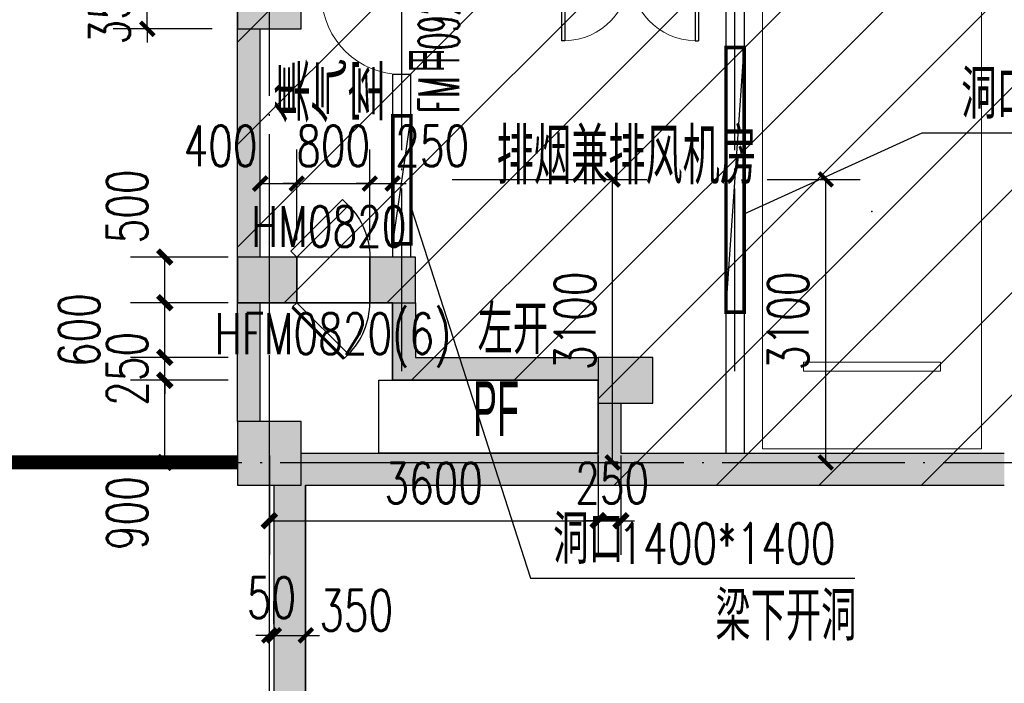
# Model space of a CAD drawing. Extents: x 797781 to 1255204, y 21234 to 1024248.
# Tile 19 of 256: x 893774 to 904559, y 66723 to 73992. Entities that reach past the tile are written whole.
import ezdxf

# ---------------------------------------------------------------- set-up
doc = ezdxf.new("R2010")
doc.units = 0
doc.header["$LTSCALE"] = 1000
doc.header["$MEASUREMENT"] = 0
doc.linetypes.add('230303生产综合楼-平面图_t8$0$DASH', pattern=[0.35, 0.25, -0.1])
doc.linetypes.add('230303生产综合楼-平面图_t8$0$DOTE', pattern=[2.42, 2, -0.2, 0.02, -0.2])
doc.layers.add('230303生产综合楼-平面图_t8$0$A-普通车位', color=252, linetype='Continuous', lineweight=9)
for name, color, linetype in [('230303生产综合楼-平面图_t8$0$A-车位编号', 7, 'Continuous'), ('230303生产综合楼-平面图_t8$0$AX-DK-RFK$0$$7$DOOR_FIRE', 4, 'Continuous'), ('230303生产综合楼-平面图_t8$0$AX-DK-RFK$0$$7$DOOR_FIRE_TEXT', 53, 'Continuous'), ('230303生产综合楼-平面图_t8$0$AXIS', 3, 'Continuous'), ('230303生产综合楼-平面图_t8$0$COLUMN', 40, 'Continuous'), ('230303生产综合楼-平面图_t8$0$DIM_LEAD', 3, 'Continuous'), ('230303生产综合楼-平面图_t8$0$DOOR_FIRE', 4, 'Continuous'), ('230303生产综合楼-平面图_t8$0$DOOR_FIRE_TEXT', 7, 'Continuous'), ('230303生产综合楼-平面图_t8$0$DOTE', 1, '230303生产综合楼-平面图_t8$0$DOTE'), ('230303生产综合楼-平面图_t8$0$P-FIRE-FH', 1, 'Continuous'), ('230303生产综合楼-平面图_t8$0$PUB_DIM', 3, 'Continuous'), ('230303生产综合楼-平面图_t8$0$PUB_HATCH', 8, 'Continuous'), ('230303生产综合楼-平面图_t8$0$PUB_TEXT', 7, 'Continuous'), ('230303生产综合楼-平面图_t8$0$WALL', 40, 'Continuous'), ('230303生产综合楼-平面图_t8$0$WINDOW', 4, 'Continuous'), ('230303生产综合楼-平面图_t8$0$WINDOW_TEXT', 7, 'Continuous'), ('230303生产综合楼-平面图_t8$0$条件', 7, 'Continuous'), ('230303生产综合楼-平面图_t8$0$板洞', 6, 'Continuous'), ('PUB_DIM', 3, 'Continuous'), ('PUB_HATCH', 8, 'Continuous'), ('PUB_TEXT', 7, 'Continuous')]:
    doc.layers.add(name, color=color, linetype=linetype)
doc.styles.add('230303生产综合楼-平面图_t8$0$_HZTXT', font='@HZTXT_E', dxfattribs={"width": 0.7, "bigfont": '@@HZTXT'})
doc.styles.add('230303生产综合楼-平面图_t8$0$_TCH_DIM', font='SIMPLEX', dxfattribs={"bigfont": 'GBCBIG'})
doc.styles.add('230303生产综合楼-平面图_T8$0$_TCH_DIM_T3', font='SIMPLEX', dxfattribs={"width": 0.705882, "bigfont": 'GBCBIG'})
doc.styles.add('230303生产综合楼-平面图_t8$0$_TCH_WINDOW', font='SIMPLEX', dxfattribs={"height": 3.5, "bigfont": 'GBCBIG'})
doc.styles.add('230303生产综合楼-平面图_t8$0$AX-DK-RFK$0$$7$_TCH_WINDOW', font='SIMPLEX.shx', dxfattribs={"width": 0.7, "height": 3.5, "bigfont": 'GBCBIG.shx'})
doc.styles.add('230303生产综合楼-平面图_t8$0$探索者', font='01-TSSDENG', dxfattribs={"width": 0.7, "bigfont": '02-TSSDCHN'})
doc.styles.add('_TCH_DIM_T3', font='SIMPLEX', dxfattribs={"width": 0.705882, "bigfont": 'GBCBIG'})
doc.dimstyles.new('230303生产综合楼-平面图_T8$0$_TCH_ARCH&&150', dxfattribs={"dimtxt": 446.25, "dimasz": 150, "dimexe": 375, "dimexo": 450, "dimgap": 189.375, "dimtad": 1, "dimdec": 0, "dimzin": 0, "dimdsep": 46, "dimtxsty": '230303生产综合楼-平面图_T8$0$_TCH_DIM_T3', "dimblk": '230303生产综合楼-平面图_t8$0$_ArchTick', "dimcen": 0.09, "dimclrt": 7, "dimazin": 2, "dimtfac": 1, "dimtdec": 0, "dimtix": 1, "dimtmove": 2, "dimatfit": 3, "dimfxl": 1, "dimtolj": 1, "dimtzin": 0, "dimarcsym": 0})
doc.dimstyles.new('_TCH_ARCH&&150', dxfattribs={"dimtxt": 446.25, "dimasz": 150, "dimexe": 375, "dimexo": 450, "dimgap": 189.375, "dimtad": 1, "dimdec": 0, "dimzin": 0, "dimdsep": 46, "dimtxsty": '_TCH_DIM_T3', "dimblk": 'ARCHTICK', "dimcen": 0.09, "dimclrt": 7, "dimazin": 2, "dimtfac": 1, "dimtdec": 0, "dimtix": 1, "dimtmove": 2, "dimatfit": 3, "dimfxl": 1, "dimtolj": 1, "dimtzin": 0, "dimarcsym": 0})

# ---------------------------------------------------------------- blocks, each defined once
blk = doc.blocks.new('230303生产综合楼-平面图_t8$0$_ArchTick')
at = {"color": 0, "linetype": 'ByBlock', "const_width": 0.3}
blk.add_lwpolyline([(-0.5, -0.5), (0.5, 0.5)], dxfattribs=at)
blk = doc.blocks.new('*D6520')
at = {"layer": '230303生产综合楼-平面图_t8$0$PUB_DIM', "color": 0, "lineweight": -2, "transparency": 16777216}
for p, q in [((614056, -291353), (616189, -291353)), ((615814, -294453), (615814, -291353)), ((614056, -294453), (616189, -294453))]:
    blk.add_line(p, q, dxfattribs=at)
at = {"layer": 'Defpoints', "color": 0, "transparency": 16777216}
for p in [(613606, -291353), (615814, -291353), (613606, -294453)]:
    blk.add_point(p, dxfattribs=at)
at = {"layer": '230303生产综合楼-平面图_t8$0$PUB_DIM', "color": 0, "lineweight": -2, "transparency": 16777216, "xscale": 150, "yscale": 150, "zscale": 150}
for p, rotation in [((615814, -291353), 90), ((615814, -294453), 270)]:
    blk.add_blockref('230303生产综合楼-平面图_t8$0$_ArchTick', p, dxfattribs=dict(at, rotation=rotation))
at = {"layer": '230303生产综合楼-平面图_t8$0$PUB_DIM', "color": 7, "transparency": 16777216, "insert": (615402, -292903), "char_height": 446.2, "attachment_point": 5, "rotation": 90, "style": '230303生产综合楼-平面图_T8$0$_TCH_DIM_T3'}
blk.add_mtext('\\A1;3100', dxfattribs=at)
blk = doc.blocks.new('*D6521')
at = {"layer": '230303生产综合楼-平面图_t8$0$PUB_DIM', "color": 0, "lineweight": -2, "transparency": 16777216}
for p, q in [((617506, -291353), (618524, -291353)), ((618149, -294453), (618149, -291353)), ((617506, -294453), (618524, -294453))]:
    blk.add_line(p, q, dxfattribs=at)
at = {"layer": 'Defpoints', "color": 0, "transparency": 16777216}
for p in [(617056, -291353), (618149, -291353), (617056, -294453)]:
    blk.add_point(p, dxfattribs=at)
at = {"layer": '230303生产综合楼-平面图_t8$0$PUB_DIM', "color": 0, "lineweight": -2, "transparency": 16777216, "xscale": 150, "yscale": 150, "zscale": 150}
for p, rotation in [((618149, -291353), 90), ((618149, -294453), 270)]:
    blk.add_blockref('230303生产综合楼-平面图_t8$0$_ArchTick', p, dxfattribs=dict(at, rotation=rotation))
at = {"layer": '230303生产综合楼-平面图_t8$0$PUB_DIM', "color": 7, "transparency": 16777216, "insert": (617736, -292903), "char_height": 446.2, "attachment_point": 5, "rotation": 90, "style": '230303生产综合楼-平面图_T8$0$_TCH_DIM_T3'}
blk.add_mtext('\\A1;3100', dxfattribs=at)
blk = doc.blocks.new('230303生产综合楼-平面图_t8$0$普通车位')
at = {"layer": '230303生产综合楼-平面图_t8$0$A-普通车位'}
for points in [[(100, -1200), (5400, -1200), (5400, 1200), (100, 1200)], [(950, 750), (950, -750), (1050, -750), (1050, 750)]]:
    blk.add_lwpolyline(points, close=True, dxfattribs=at)
at = {"layer": '230303生产综合楼-平面图_t8$0$A-车位编号'}
blk.add_point((2700, 0), dxfattribs=at)
blk = doc.blocks.new('_ArchTick')
at = {"color": 0, "linetype": 'ByBlock', "const_width": 0.4}
blk.add_lwpolyline([(-0.5, -0.5), (0.5, 0.5)], dxfattribs=at)
blk = doc.blocks.new('*D2495')
at = {"layer": 'Defpoints', "color": 0, "transparency": 16777216}
for p in [(900109, 69669), (900359, 69669), (900359, 68504)]:
    blk.add_point(p, dxfattribs=at)
at = {"layer": 'PUB_DIM', "color": 0, "lineweight": -2, "transparency": 16777216}
for p, q in [((900109, 69219), (900109, 68129)), ((900359, 69219), (900359, 68129)), ((900109, 68504), (899959, 68504)), ((900109, 68504), (900359, 68504)), ((900359, 68504), (900509, 68504))]:
    blk.add_line(p, q, dxfattribs=at)
at = {"layer": 'PUB_DIM', "color": 0, "lineweight": -2, "transparency": 16777216, "xscale": 150, "yscale": 150, "zscale": 150}
blk.add_blockref('_ArchTick', (900109, 68504), dxfattribs=at)
at = {"layer": 'PUB_DIM', "color": 0, "lineweight": -2, "transparency": 16777216, "xscale": 150, "yscale": 150, "zscale": 150, "rotation": 180}
blk.add_blockref('_ArchTick', (900359, 68504), dxfattribs=at)
at = {"layer": 'PUB_DIM', "color": 7, "transparency": 16777216, "insert": (900263, 68916), "char_height": 446.2, "attachment_point": 5, "style": '_TCH_DIM_T3'}
blk.add_mtext('\\A1;250', dxfattribs=at)
blk = doc.blocks.new('*D2496')
at = {"layer": 'Defpoints', "color": 0, "transparency": 16777216}
for p in [(896509, 69669), (900109, 69669), (900109, 68504)]:
    blk.add_point(p, dxfattribs=at)
at = {"layer": 'PUB_DIM', "color": 0, "lineweight": -2, "transparency": 16777216}
for p, q in [((896509, 69219), (896509, 68129)), ((900109, 69219), (900109, 68129)), ((896509, 68504), (900109, 68504))]:
    blk.add_line(p, q, dxfattribs=at)
at = {"layer": 'PUB_DIM', "color": 0, "lineweight": -2, "transparency": 16777216, "xscale": 150, "yscale": 150, "zscale": 150, "rotation": 180}
blk.add_blockref('_ArchTick', (896509, 68504), dxfattribs=at)
at = {"layer": 'PUB_DIM', "color": 0, "lineweight": -2, "transparency": 16777216, "xscale": 150, "yscale": 150, "zscale": 150}
blk.add_blockref('_ArchTick', (900109, 68504), dxfattribs=at)
at = {"layer": 'PUB_DIM', "color": 7, "transparency": 16777216, "insert": (898309, 68916), "char_height": 446.2, "attachment_point": 5, "style": '_TCH_DIM_T3'}
blk.add_mtext('\\A1;3600', dxfattribs=at)
blk = doc.blocks.new('*D2497')
at = {"layer": 'Defpoints', "color": 0, "transparency": 16777216}
for p in [(895364, 70042), (896509, 70042), (896509, 69142)]:
    blk.add_point(p, dxfattribs=at)
at = {"layer": 'PUB_DIM', "color": 0, "lineweight": -2, "transparency": 16777216}
for p, q in [((896059, 70042), (894989, 70042)), ((895364, 69142), (895364, 70042)), ((896059, 69142), (894989, 69142))]:
    blk.add_line(p, q, dxfattribs=at)
at = {"layer": 'PUB_DIM', "color": 0, "lineweight": -2, "transparency": 16777216, "xscale": 150, "yscale": 150, "zscale": 150}
for p, rotation in [((895364, 70042), 90), ((895364, 69142), 270)]:
    blk.add_blockref('_ArchTick', p, dxfattribs=dict(at, rotation=rotation))
at = {"layer": 'PUB_DIM', "color": 7, "transparency": 16777216, "insert": (894951, 68587), "char_height": 446.2, "attachment_point": 5, "rotation": 90, "style": '_TCH_DIM_T3'}
blk.add_mtext('\\A1;900', dxfattribs=at)
blk = doc.blocks.new('*D2498')
at = {"layer": 'Defpoints', "color": 0, "transparency": 16777216}
for p in [(895364, 70292), (896509, 70292), (896509, 70042)]:
    blk.add_point(p, dxfattribs=at)
at = {"layer": 'PUB_DIM', "color": 0, "lineweight": -2, "transparency": 16777216}
for p, q in [((895364, 70292), (895364, 70442)), ((896059, 70292), (894989, 70292)), ((895364, 70042), (895364, 70292)), ((896059, 70042), (894989, 70042)), ((895364, 70042), (895364, 69892))]:
    blk.add_line(p, q, dxfattribs=at)
at = {"layer": 'PUB_DIM', "color": 0, "lineweight": -2, "transparency": 16777216, "xscale": 150, "yscale": 150, "zscale": 150}
for p, rotation in [((895364, 70292), 270), ((895364, 70042), 90)]:
    blk.add_blockref('_ArchTick', p, dxfattribs=dict(at, rotation=rotation))
at = {"layer": 'PUB_DIM', "color": 7, "transparency": 16777216, "insert": (894951, 70167), "char_height": 446.2, "attachment_point": 5, "rotation": 90, "style": '_TCH_DIM_T3'}
blk.add_mtext('\\A1;250', dxfattribs=at)
blk = doc.blocks.new('*D2499')
at = {"layer": 'Defpoints', "color": 0, "transparency": 16777216}
for p in [(895364, 70892), (896509, 70892), (896509, 70292)]:
    blk.add_point(p, dxfattribs=at)
at = {"layer": 'PUB_DIM', "color": 0, "lineweight": -2, "transparency": 16777216}
for p, q in [((896059, 70892), (894989, 70892)), ((895364, 70292), (895364, 70892)), ((896059, 70292), (894989, 70292))]:
    blk.add_line(p, q, dxfattribs=at)
at = {"layer": 'PUB_DIM', "color": 0, "lineweight": -2, "transparency": 16777216, "xscale": 150, "yscale": 150, "zscale": 150}
for p, rotation in [((895364, 70892), 90), ((895364, 70292), 270)]:
    blk.add_blockref('_ArchTick', p, dxfattribs=dict(at, rotation=rotation))
at = {"layer": 'PUB_DIM', "color": 7, "transparency": 16777216, "insert": (894426, 70592), "char_height": 446.2, "attachment_point": 5, "rotation": 90, "style": '_TCH_DIM_T3'}
blk.add_mtext('\\A1;600', dxfattribs=at)
blk = doc.blocks.new('*D2500')
at = {"layer": 'Defpoints', "color": 0, "transparency": 16777216}
for p in [(895364, 71392), (896509, 71392), (896509, 70892)]:
    blk.add_point(p, dxfattribs=at)
at = {"layer": 'PUB_DIM', "color": 0, "lineweight": -2, "transparency": 16777216}
for p, q in [((896059, 71392), (894989, 71392)), ((895364, 70892), (895364, 71392)), ((896059, 70892), (894989, 70892))]:
    blk.add_line(p, q, dxfattribs=at)
at = {"layer": 'PUB_DIM', "color": 0, "lineweight": -2, "transparency": 16777216, "xscale": 150, "yscale": 150, "zscale": 150}
for p, rotation in [((895364, 71392), 90), ((895364, 70892), 270)]:
    blk.add_blockref('_ArchTick', p, dxfattribs=dict(at, rotation=rotation))
at = {"layer": 'PUB_DIM', "color": 7, "transparency": 16777216, "insert": (894951, 71947), "char_height": 446.2, "attachment_point": 5, "rotation": 90, "style": '_TCH_DIM_T3'}
blk.add_mtext('\\A1;500', dxfattribs=at)
blk = doc.blocks.new('230303生产综合楼-平面图_t8$0$$DorLib2D$00000213')
at = {"color": 0, "linetype": '230303生产综合楼-平面图_t8$0$DASH', "const_width": 0.02}
blk.add_lwpolyline([(0.5, 0), (-0.5, 0)], dxfattribs=at)
blk = doc.blocks.new('*D3052')
at = {"layer": '230303生产综合楼-平面图_t8$0$AXIS', "color": 0, "lineweight": -2, "transparency": 16777216}
for p, q in [((888108, 67867), (888108, 64192)), ((896508, 67867), (896508, 64192)), ((888108, 64567), (896508, 64567))]:
    blk.add_line(p, q, dxfattribs=at)
at = {"layer": 'Defpoints', "color": 0, "transparency": 16777216}
for p in [(888108, 68317), (896508, 68317), (896508, 64567)]:
    blk.add_point(p, dxfattribs=at)
at = {"layer": '230303生产综合楼-平面图_t8$0$AXIS', "color": 0, "lineweight": -2, "transparency": 16777216, "xscale": 150, "yscale": 150, "zscale": 150, "rotation": 180}
blk.add_blockref('230303生产综合楼-平面图_t8$0$_ArchTick', (888108, 64567), dxfattribs=at)
at = {"layer": '230303生产综合楼-平面图_t8$0$AXIS', "color": 0, "lineweight": -2, "transparency": 16777216, "xscale": 150, "yscale": 150, "zscale": 150}
blk.add_blockref('230303生产综合楼-平面图_t8$0$_ArchTick', (896508, 64567), dxfattribs=at)
at = {"layer": '230303生产综合楼-平面图_t8$0$AXIS', "color": 7, "transparency": 16777216, "insert": (892308, 64980), "char_height": 446.2, "attachment_point": 5, "style": '230303生产综合楼-平面图_T8$0$_TCH_DIM_T3'}
blk.add_mtext('\\A1;8400', dxfattribs=at)
blk = doc.blocks.new('*D3053')
at = {"layer": '230303生产综合楼-平面图_t8$0$AXIS', "color": 0, "lineweight": -2, "transparency": 16777216}
for p, q in [((896508, 67867), (896508, 64192)), ((904908, 67867), (904908, 64192)), ((896508, 64567), (904908, 64567))]:
    blk.add_line(p, q, dxfattribs=at)
at = {"layer": 'Defpoints', "color": 0, "transparency": 16777216}
for p in [(896508, 68317), (904908, 68317), (904908, 64567)]:
    blk.add_point(p, dxfattribs=at)
at = {"layer": '230303生产综合楼-平面图_t8$0$AXIS', "color": 0, "lineweight": -2, "transparency": 16777216, "xscale": 150, "yscale": 150, "zscale": 150, "rotation": 180}
blk.add_blockref('230303生产综合楼-平面图_t8$0$_ArchTick', (896508, 64567), dxfattribs=at)
at = {"layer": '230303生产综合楼-平面图_t8$0$AXIS', "color": 0, "lineweight": -2, "transparency": 16777216, "xscale": 150, "yscale": 150, "zscale": 150}
blk.add_blockref('230303生产综合楼-平面图_t8$0$_ArchTick', (904908, 64567), dxfattribs=at)
at = {"layer": '230303生产综合楼-平面图_t8$0$AXIS', "color": 7, "transparency": 16777216, "insert": (900708, 64980), "char_height": 446.2, "attachment_point": 5, "style": '230303生产综合楼-平面图_T8$0$_TCH_DIM_T3'}
blk.add_mtext('\\A1;8400', dxfattribs=at)
blk = doc.blocks.new('*D3065')
at = {"layer": '230303生产综合楼-平面图_t8$0$AXIS', "color": 0, "lineweight": -2, "transparency": 16777216}
for p, q in [((870658, 67867), (870658, 62992)), ((989258, 67867), (989258, 62992)), ((870658, 63367), (989258, 63367))]:
    blk.add_line(p, q, dxfattribs=at)
at = {"layer": 'Defpoints', "color": 0, "transparency": 16777216}
for p in [(870658, 68317), (989258, 68317), (989258, 63367)]:
    blk.add_point(p, dxfattribs=at)
at = {"layer": '230303生产综合楼-平面图_t8$0$AXIS', "color": 0, "lineweight": -2, "transparency": 16777216, "xscale": 150, "yscale": 150, "zscale": 150, "rotation": 180}
blk.add_blockref('230303生产综合楼-平面图_t8$0$_ArchTick', (870658, 63367), dxfattribs=at)
at = {"layer": '230303生产综合楼-平面图_t8$0$AXIS', "color": 0, "lineweight": -2, "transparency": 16777216, "xscale": 150, "yscale": 150, "zscale": 150}
blk.add_blockref('230303生产综合楼-平面图_t8$0$_ArchTick', (989258, 63367), dxfattribs=at)
at = {"layer": '230303生产综合楼-平面图_t8$0$AXIS', "color": 7, "transparency": 16777216, "insert": (929958, 63780), "char_height": 446.2, "attachment_point": 5, "style": '230303生产综合楼-平面图_T8$0$_TCH_DIM_T3'}
blk.add_mtext('\\A1;118600', dxfattribs=at)
blk = doc.blocks.new('*D3126')
at = {"layer": '230303生产综合楼-平面图_t8$0$PUB_DIM', "color": 0, "lineweight": -2, "transparency": 16777216}
for p, q in [((896509, 67370), (896509, 67623)), ((896558, 67370), (896558, 67623)), ((896509, 67248), (896359, 67248)), ((896509, 67248), (896558, 67248)), ((896558, 67248), (896708, 67248))]:
    blk.add_line(p, q, dxfattribs=at)
at = {"layer": 'Defpoints', "color": 0, "transparency": 16777216}
for p in [(896558, 67248), (896509, 66920), (896558, 66920)]:
    blk.add_point(p, dxfattribs=at)
at = {"layer": '230303生产综合楼-平面图_t8$0$PUB_DIM', "color": 0, "lineweight": -2, "transparency": 16777216, "xscale": 150, "yscale": 150, "zscale": 150}
blk.add_blockref('230303生产综合楼-平面图_t8$0$_ArchTick', (896509, 67248), dxfattribs=at)
at = {"layer": '230303生产综合楼-平面图_t8$0$PUB_DIM', "color": 0, "lineweight": -2, "transparency": 16777216, "xscale": 150, "yscale": 150, "zscale": 150, "rotation": 180}
blk.add_blockref('230303生产综合楼-平面图_t8$0$_ArchTick', (896558, 67248), dxfattribs=at)
at = {"layer": '230303生产综合楼-平面图_t8$0$PUB_DIM', "color": 7, "transparency": 16777216, "insert": (896533, 67661), "char_height": 446.2, "attachment_point": 5, "style": '230303生产综合楼-平面图_T8$0$_TCH_DIM_T3'}
blk.add_mtext('\\A1;50', dxfattribs=at)
blk = doc.blocks.new('*D3127')
at = {"layer": '230303生产综合楼-平面图_t8$0$PUB_DIM', "color": 0, "lineweight": -2, "transparency": 16777216}
for p, q in [((896558, 67370), (896558, 67623)), ((896908, 67370), (896908, 67623)), ((896558, 67248), (896408, 67248)), ((896558, 67248), (896908, 67248)), ((896908, 67248), (897058, 67248))]:
    blk.add_line(p, q, dxfattribs=at)
at = {"layer": 'Defpoints', "color": 0, "transparency": 16777216}
for p in [(896908, 67248), (896558, 66920), (896908, 66920)]:
    blk.add_point(p, dxfattribs=at)
at = {"layer": '230303生产综合楼-平面图_t8$0$PUB_DIM', "color": 0, "lineweight": -2, "transparency": 16777216, "xscale": 150, "yscale": 150, "zscale": 150}
blk.add_blockref('230303生产综合楼-平面图_t8$0$_ArchTick', (896558, 67248), dxfattribs=at)
at = {"layer": '230303生产综合楼-平面图_t8$0$PUB_DIM', "color": 0, "lineweight": -2, "transparency": 16777216, "xscale": 150, "yscale": 150, "zscale": 150, "rotation": 180}
blk.add_blockref('230303生产综合楼-平面图_t8$0$_ArchTick', (896908, 67248), dxfattribs=at)
at = {"layer": '230303生产综合楼-平面图_t8$0$PUB_DIM', "color": 7, "transparency": 16777216, "insert": (897461, 67522), "char_height": 446.2, "attachment_point": 5, "style": '230303生产综合楼-平面图_T8$0$_TCH_DIM_T3'}
blk.add_mtext('\\A1;350', dxfattribs=at)
blk = doc.blocks.new('*D3139')
at = {"layer": '230303生产综合楼-平面图_t8$0$PUB_DIM', "color": 0, "lineweight": -2, "transparency": 16777216}
for p, q in [((896409, 71577), (896409, 72572)), ((896809, 71577), (896809, 72572)), ((896409, 72197), (896809, 72197))]:
    blk.add_line(p, q, dxfattribs=at)
at = {"layer": 'Defpoints', "color": 0, "transparency": 16777216}
for p in [(896809, 72197), (896409, 71127), (896809, 71127)]:
    blk.add_point(p, dxfattribs=at)
at = {"layer": '230303生产综合楼-平面图_t8$0$PUB_DIM', "color": 0, "lineweight": -2, "transparency": 16777216, "xscale": 150, "yscale": 150, "zscale": 150, "rotation": 180}
blk.add_blockref('230303生产综合楼-平面图_t8$0$_ArchTick', (896409, 72197), dxfattribs=at)
at = {"layer": '230303生产综合楼-平面图_t8$0$PUB_DIM', "color": 0, "lineweight": -2, "transparency": 16777216, "xscale": 150, "yscale": 150, "zscale": 150}
blk.add_blockref('230303生产综合楼-平面图_t8$0$_ArchTick', (896809, 72197), dxfattribs=at)
at = {"layer": '230303生产综合楼-平面图_t8$0$PUB_DIM', "color": 7, "transparency": 16777216, "insert": (895975, 72609), "char_height": 446.2, "attachment_point": 5, "style": '230303生产综合楼-平面图_T8$0$_TCH_DIM_T3'}
blk.add_mtext('\\A1;400', dxfattribs=at)
blk = doc.blocks.new('*D3140')
at = {"layer": '230303生产综合楼-平面图_t8$0$PUB_DIM', "color": 0, "lineweight": -2, "transparency": 16777216}
for p, q in [((896809, 71577), (896809, 72572)), ((897609, 71577), (897609, 72572)), ((896809, 72197), (896659, 72197)), ((896809, 72197), (897609, 72197)), ((897609, 72197), (897759, 72197))]:
    blk.add_line(p, q, dxfattribs=at)
at = {"layer": 'Defpoints', "color": 0, "transparency": 16777216}
for p in [(897609, 72197), (896809, 71127), (897609, 71127)]:
    blk.add_point(p, dxfattribs=at)
at = {"layer": '230303生产综合楼-平面图_t8$0$PUB_DIM', "color": 0, "lineweight": -2, "transparency": 16777216, "xscale": 150, "yscale": 150, "zscale": 150}
blk.add_blockref('230303生产综合楼-平面图_t8$0$_ArchTick', (896809, 72197), dxfattribs=at)
at = {"layer": '230303生产综合楼-平面图_t8$0$PUB_DIM', "color": 0, "lineweight": -2, "transparency": 16777216, "xscale": 150, "yscale": 150, "zscale": 150, "rotation": 180}
blk.add_blockref('230303生产综合楼-平面图_t8$0$_ArchTick', (897609, 72197), dxfattribs=at)
at = {"layer": '230303生产综合楼-平面图_t8$0$PUB_DIM', "color": 7, "transparency": 16777216, "insert": (897209, 72609), "char_height": 446.2, "attachment_point": 5, "style": '230303生产综合楼-平面图_T8$0$_TCH_DIM_T3'}
blk.add_mtext('\\A1;800', dxfattribs=at)
blk = doc.blocks.new('*D3141')
at = {"layer": '230303生产综合楼-平面图_t8$0$PUB_DIM', "color": 0, "lineweight": -2, "transparency": 16777216}
for p, q in [((897609, 71577), (897609, 72572)), ((897859, 71577), (897859, 72572)), ((897609, 72197), (897459, 72197)), ((897609, 72197), (897859, 72197)), ((897859, 72197), (898009, 72197))]:
    blk.add_line(p, q, dxfattribs=at)
at = {"layer": 'Defpoints', "color": 0, "transparency": 16777216}
for p in [(897859, 72197), (897609, 71127), (897859, 71127)]:
    blk.add_point(p, dxfattribs=at)
at = {"layer": '230303生产综合楼-平面图_t8$0$PUB_DIM', "color": 0, "lineweight": -2, "transparency": 16777216, "xscale": 150, "yscale": 150, "zscale": 150}
blk.add_blockref('230303生产综合楼-平面图_t8$0$_ArchTick', (897609, 72197), dxfattribs=at)
at = {"layer": '230303生产综合楼-平面图_t8$0$PUB_DIM', "color": 0, "lineweight": -2, "transparency": 16777216, "xscale": 150, "yscale": 150, "zscale": 150, "rotation": 180}
blk.add_blockref('230303生产综合楼-平面图_t8$0$_ArchTick', (897859, 72197), dxfattribs=at)
at = {"layer": '230303生产综合楼-平面图_t8$0$PUB_DIM', "color": 7, "transparency": 16777216, "insert": (898292, 72609), "char_height": 446.2, "attachment_point": 5, "style": '230303生产综合楼-平面图_T8$0$_TCH_DIM_T3'}
blk.add_mtext('\\A1;250', dxfattribs=at)
blk = doc.blocks.new('230303生产综合楼-平面图_t8$0$$DorLib2D$00000085')
for p, q in [((-0.207, 0.832), (-0.148, 0.891)), ((0.5, 0.125), (-0.207, 0.832)), ((0.5, 0.125), (0.559, 0.184))]:
    blk.add_line(p, q)
at = {"const_width": 0.0417}
blk.add_lwpolyline([(0.559, 0.184), (-0.148, 0.891)], dxfattribs=at)
blk.add_arc((0.5, 0.125), 1, 135, 180)
blk = doc.blocks.new('*D3253')
at = {"layer": '230303生产综合楼-平面图_t8$0$PUB_DIM', "color": 0, "lineweight": -2, "transparency": 16777216}
for p, q in [((895172, 74242), (895172, 74392)), ((895884, 74242), (894797, 74242)), ((895172, 73892), (895172, 74242)), ((895884, 73892), (894797, 73892)), ((895172, 73892), (895172, 73742))]:
    blk.add_line(p, q, dxfattribs=at)
at = {"layer": 'Defpoints', "color": 0, "transparency": 16777216}
for p in [(895172, 74242), (896334, 74242), (896334, 73892)]:
    blk.add_point(p, dxfattribs=at)
at = {"layer": '230303生产综合楼-平面图_t8$0$PUB_DIM', "color": 0, "lineweight": -2, "transparency": 16777216, "xscale": 150, "yscale": 150, "zscale": 150}
for p, rotation in [((895172, 74242), 270), ((895172, 73892), 90)]:
    blk.add_blockref('230303生产综合楼-平面图_t8$0$_ArchTick', p, dxfattribs=dict(at, rotation=rotation))
at = {"layer": '230303生产综合楼-平面图_t8$0$PUB_DIM', "color": 7, "transparency": 16777216, "insert": (894759, 74126), "char_height": 446.2, "attachment_point": 5, "rotation": 90, "style": '230303生产综合楼-平面图_T8$0$_TCH_DIM_T3'}
blk.add_mtext('\\A1;350', dxfattribs=at)
blk = doc.blocks.new('230303生产综合楼-平面图_t8$0$$DorLib2D$00000002')
for p, q in [((-0.5, 0), (-0.5, 0.4875)), ((-0.475, 0.4875), (-0.5, 0.4875)), ((-0.475, 0), (-0.475, 0.4875)), ((0.475, 0), (0.475, 0.4875)), ((0.475, 0.4875), (0.5, 0.4875)), ((0.5, 0), (0.5, 0.4875)), ((-0.5, 0), (-0.475, 0)), ((0.5, 0), (0.475, 0))]:
    blk.add_line(p, q)
at = {"lineweight": 13}
for centre, start, end in [((-0.4875, 0), 0, 88.53072), ((0.4875, 0), 91.46928, 180)]:
    blk.add_arc(centre, 0.4875, start, end, dxfattribs=at)
blk = doc.blocks.new('_FZH')
blk.add_lwpolyline([(-0.5, -0.5), (0.5, -0.5), (0.5, 0.5), (-0.5, 0.5)], close=True)
at = {"layer": 'PUB_HATCH'}
blk.add_solid([(-0.5, -0.5), (0.5, -0.5), (-0.5, 0.5), (0.5, 0.5)], dxfattribs=at)
blk = doc.blocks.new('230303生产综合楼-平面图_t8$0$$DorLib2D$00000078')
for p, q in [((-0.207, 0.85), (-0.126, 0.931)), ((0.5, 0.143), (-0.207, 0.85)), ((0.581, 0.224), (-0.126, 0.931)), ((0.5, 0.143), (0.581, 0.224))]:
    blk.add_line(p, q)
blk.add_arc((0.5, 0.143), 1, 135, 180)
blk = doc.blocks.new('230303生产综合楼-平面图_t8$0$AX-DK-RFK$0$$7$$TCHSYS$DOOR2D')
for p, q in [((0.45, 0.975), (0.5, 0.975)), ((0.45, 0), (0.45, 0.975)), ((0.5, 0), (0.5, 0.975)), ((0.5, 0), (0.45, 0))]:
    blk.add_line(p, q)
at = {"lineweight": 13}
blk.add_arc((0.475, 0), 0.975, 91.4693, 180, dxfattribs=at)
blk = doc.blocks.new('230303生产综合楼-平面图_t8$0$-1FND')
at = {"layer": '230303生产综合楼-平面图_t8$0$DIM_LEAD'}
for p, q in [((617254, -291728.1), (619205.6, -290844.2)), ((617254, -291728.1), (619205.6, -290844.2)), ((619205.6, -290844.2), (622755, -290844.2)), ((613605.7, -291663.2), (614916.1, -295721.1)), ((613605.7, -291663.2), (614916.1, -295721.1)), ((614916.1, -295721.1), (618465.5, -295721.1))]:
    blk.add_line(p, q, dxfattribs=at)
at = {"layer": '230303生产综合楼-平面图_t8$0$条件', "color": 1, "const_width": 40}
for points, elevation in [([(617055.7, -292807.6), (617255.7, -292807.6), (617255.7, -289907.6), (617055.7, -289907.6), (617055.7, -292807.6)], 3050), ([(613405.7, -292057.6), (613405.7, -290657.6), (613605.7, -290657.6), (613605.7, -292057.6), (613405.7, -292057.6)], 6100)]:
    blk.add_lwpolyline(points, dxfattribs=dict(at, elevation=elevation))
at = {"layer": '230303生产综合楼-平面图_t8$0$条件', "color": 1}
for points, elevation in [([(617055.7, -292807.6), (617255.7, -289907.6)], 3050), ([(613405.7, -292057.6), (613605.7, -290657.6)], 6100)]:
    blk.add_lwpolyline(points, dxfattribs=dict(at, elevation=elevation))
at = {"layer": '230303生产综合楼-平面图_t8$0$PUB_TEXT', "style": '230303生产综合楼-平面图_t8$0$_TCH_DIM'}
for s, p in [('洞口', (619632.6, -290686.7)), ('洞口', (615163.1, -295563.6)), ('梁下开洞', (616939.6, -296403.6))]:
    blk.add_text(s, height=536.17, dxfattribs=at).set_placement(p)
at = {"layer": '230303生产综合楼-平面图_t8$0$PUB_TEXT', "style": '230303生产综合楼-平面图_t8$0$_TCH_DIM', "width": 0.705882}
blk.add_text('1400*1400', height=446.25, dxfattribs=at).set_placement((615878, -295563.6))
at = {"layer": '230303生产综合楼-平面图_t8$0$PUB_DIM'}
for p1, p2, distance, picture, middle in [((613605.6682, -294453.0764), (613605.6682, -291352.5983), -2208.7743, '*D6520', (615401.9426, -292902.8373)), ((617055.6715, -294453.0759), (617055.6715, -291352.5983), -1092.8301, '*D6521', (617736.0016, -292902.8371))]:
    dim = blk.add_aligned_dim(p1=p1, p2=p2, distance=distance, dimstyle='230303生产综合楼-平面图_T8$0$_TCH_ARCH&&150', dxfattribs=at)
    dim.commit()
    dim.dimension.update_dxf_attribs({"geometry": picture, "text_midpoint": middle})

msp = doc.modelspace()

# ---------------------------------------------------------------- hatches: boundary and pattern name
at = {"layer": '230303生产综合楼-平面图_t8$0$PUB_HATCH'}
h = msp.add_hatch(dxfattribs=at)
h.set_pattern_fill('ANSI31', color=256, scale=500)
h.set_pattern_definition([(45, (742304.1, -46432.5), (-561.266, 561.266), [])])
h.paths.add_polyline_path([(930109.1, 68893.4), (930108.6, 82492.3), (938508.6, 82492.3), (938508.2, 85667.3), (943409, 85667.3), (943409.3, 93092.3), (943762.1, 93092.3), (943758.6, 95392.3), (943508.6, 95392.3), (943508.6, 101792.3), (951058.6, 101792.3), (951058.6, 104092.3), (952808.6, 104092.3), (952808.6, 105392.3), (952708.2, 105392.3), (952709, 111192.3), (938408.6, 111192.3), (938408.6, 112942.3), (934909, 112942.3), (934909, 113292.3), (935009, 113392.3), (935009, 113792.3), (932409, 113792.3), (932409, 113392.3), (932509, 113292.3), (932509, 112992.3), (930408.6, 112992.3), (930408.6, 111192.3), (913308.6, 111192.3), (913308.6, 119592.3), (899708.6, 119592.3), (899708.6, 116092.3), (899708.6, 114673.2), (899708.6, 111192.3), (895158.6, 111192.3), (895158.6, 96992.3), (899608.6, 96992.3), (899608.6, 98042.3), (902558.6, 98042.3), (902558.6, 96992.3), (904808.6, 96992.3), (904808.2, 86592.3), (896359, 86592.3), (896156.1, 86592.3), (896158.6, 81292.3), (896158.6, 73892.3), (896158.6, 70892.3), (896358.6, 70892.3), (897858.6, 70892.3), (897858.6, 70042.3), (900108.6, 70042.3), (900108.6, 68892.3)])
h.paths.add_polyline_path([(930105.6, 68892.3), (955656.4, 68892.3), (955656.4, 72492.3), (963356.4, 72492.3), (963356.4, 68892.3), (986709.3, 68892.3), (986709.3, 70442.3), (987458.6, 70442.3), (987458.6, 70892.3), (989258.6, 70892.3), (989256.4, 88842.3), (986008.6, 88842.3), (986008.6, 90692.3), (982958.6, 90692.3), (982958.6, 94955.7), (980858.6, 94955.7), (980858.6, 99042.3), (985808.6, 99042.3), (985808.6, 96992.3), (989256.4, 96992.3), (989256.4, 109542.3), (987108.6, 109542.3), (987108.6, 109842.3), (986208.6, 109842.3), (986208.6, 111192.3), (963706.4, 111192.3), (963706.4, 119592.3), (955308.6, 119592.3), (955304.2, 111192.3), (952709, 111192.7), (952709, 105392.3), (955356.4, 105392.3), (955357.5, 98892.3), (952859.7, 98892.3), (952858.6, 95342.3), (952858.6, 94880.1), (952858.6, 93092.3), (943407.1, 93092.3), (943407.1, 85667.3), (938508.6, 85667.3), (938508.6, 82492.3), (930107.1, 82492.3)])
for points in [[(896408.6, 73892.3), (896158.6, 73892.3), (896158.6, 71392.3), (896408.6, 71392.3)], [(898108.6, 71142.3), (898108.6, 70892.3), (897858.6, 70892.3), (897858.6, 70042.3), (898108.6, 70292.3)], [(896408.6, 70892.3), (896158.6, 70892.3), (896158.6, 69592.3), (896408.6, 69592.3)], [(900108.6, 70042.3), (900108.6, 70292.3), (898108.6, 70292.3), (897858.6, 70042.3)], [(900358.6, 69792.3), (900108.6, 69792.3), (900108.6, 69242.3), (900225.2, 69125.7), (900358.6, 69242.3)], [(896858.6, 69242.3), (896858.6, 68927.9), (896906.1, 68892.3), (900208.6, 68892.3), (900225.2, 69125.7), (900108.6, 69242.3)], [(900225.2, 69125.7), (900208.6, 68892.3), (901608.6, 68892.3), (901608.6, 69242.3), (900358.6, 69242.3)], [(904558.6, 68892.3), (904558.6, 69242.3), (901608.6, 69242.3), (901608.6, 68892.3)], [(896858.6, 68927.9), (896858.6, 68892.3), (896556.1, 68892.3), (896556.1, 61867.3), (896906.1, 61867.3), (896906.1, 68892.3)]]:
    msp.add_hatch(color=256, dxfattribs=at).paths.add_polyline_path(points)

# ---------------------------------------------------------------- linework, layer by layer
at = {"layer": '230303生产综合楼-平面图_t8$0$A-普通车位'}
msp.add_arc((897308.6, 72242.3), 5000, 90, 180, dxfattribs=at)
at = {"layer": '230303生产综合楼-平面图_t8$0$AXIS'}
msp.add_line((896508, 68317.3), (896508, 62317.3), dxfattribs=at)
at = {"layer": '230303生产综合楼-平面图_t8$0$DOTE'}
for p, q in [((896508.6, 68317.3), (896508.6, 119117.3)), ((897958.6, 70142.3), (897958.6, 75021.2)), ((901608.6, 70142.3), (901608.6, 75021.2)), ((870008.6, 69142.3), (989908.6, 69142.3)), ((870008.6, 69142.3), (989908.6, 69142.3))]:
    msp.add_line(p, q, dxfattribs=at)
at = {"layer": '230303生产综合楼-平面图_t8$0$P-FIRE-FH', "linetype": '230303生产综合楼-平面图_t8$0$DASH'}
msp.add_line((888458.6, 69192.3), (896158.6, 69192.3), dxfattribs=at)
at = {"layer": '230303生产综合楼-平面图_t8$0$WALL'}
for p, q in [((901708.6, 74492.3), (901708.6, 69242.3)), ((901508.6, 74392.3), (901508.6, 69242.3)), ((896158.6, 71392.3), (896158.6, 73892.3)), ((896408.6, 71392.3), (896408.6, 73892.3)), ((898058.6, 73392.3), (897858.6, 73392.3)), ((897858.6, 73392.3), (897858.6, 71392.3)), ((898058.6, 71392.3), (898058.6, 73392.3)), ((896158.6, 69592.3), (896158.6, 70892.3)), ((896408.6, 69592.3), (896408.6, 70892.3)), ((897858.6, 70892.3), (897858.6, 70042.3)), ((898108.6, 70892.3), (898108.6, 70292.3)), ((898108.6, 70292.3), (900108.6, 70292.3)), ((897858.6, 70042.3), (900108.6, 70042.3)), ((900108.6, 69792.3), (900108.6, 69242.3)), ((900358.6, 69792.3), (900358.6, 69242.3)), ((896858.6, 69242.3), (900108.6, 69242.3)), ((900358.6, 69242.3), (901608.6, 69242.3)), ((901608.6, 69242.3), (904558.6, 69242.3)), ((896556.1, 68892.3), (896556.1, 61867.3)), ((896906.1, 68892.3), (900208.6, 68892.3)), ((896906.1, 68892.3), (896906.1, 61867.3)), ((900208.6, 68892.3), (901608.6, 68892.3)), ((901608.6, 68892.3), (904558.6, 68892.3))]:
    msp.add_line(p, q, dxfattribs=at)
at = {"layer": '230303生产综合楼-平面图_t8$0$WINDOW'}
msp.add_lwpolyline([(896808.6, 70892.3), (897608.6, 70892.3), (897608.6, 71392.3), (896808.6, 71392.3)], close=True, dxfattribs=at)
at = {"layer": '230303生产综合楼-平面图_t8$0$板洞', "color": 5}
msp.add_lwpolyline([(959706.1, 60867.3), (896906.1, 60867.3), (896906.1, 68892.3), (900108.6, 68892.3), (900108.6, 70042.3), (897858.6, 70042.3), (897858.6, 70892.3), (896158.6, 70892.3), (896158.6, 73892.3), (896158.6, 73892.3), (896158.6, 81292.3), (896158.6, 86592.3), (896358.6, 86592.3), (904808.2, 86592), (904808.6, 96992.3), (902558.6, 96992.3), (902558.6, 98042.3), (899608.6, 98042.3), (899608.6, 96992.3), (895158.6, 96992.3), (895158.6, 111192.3), (870658.6, 111192.3)], dxfattribs=at)
at = {"layer": '230303生产综合楼-平面图_t8$0$板洞'}
msp.add_lwpolyline([(897708.6, 70042.3), (900108.6, 70042.3), (900108.6, 69242.3), (897708.6, 69242.3)], close=True, dxfattribs=at)

# ---------------------------------------------------------------- block references
msp.add_blockref('230303生产综合楼-平面图_t8$0$-1FND', (284454.6, 363595.4))
at = {"layer": '230303生产综合楼-平面图_t8$0$A-普通车位', "xscale": -1, "rotation": 270}
msp.add_blockref('230303生产综合楼-平面图_t8$0$普通车位', (903108.6, 69192.3), dxfattribs=at)
at = {"layer": '230303生产综合楼-平面图_t8$0$AX-DK-RFK$0$$7$DOOR_FIRE', "xscale": -900, "yscale": -900, "zscale": 200, "rotation": 270.0000334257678}
msp.add_blockref('230303生产综合楼-平面图_t8$0$AX-DK-RFK$0$$7$$TCHSYS$DOOR2D', (897958.6, 73842.3), dxfattribs=at)
at = {"layer": '230303生产综合楼-平面图_t8$0$COLUMN'}
for p, xscale, yscale, zscale in [((896508.6, 74242.3), 700, 700, 700), ((897858.6, 71142.3), 500, 500, 500), ((900408.6, 70042.3), 600, 500, 500), ((896508.6, 69242.3), 700, 700, 700)]:
    msp.add_blockref('_FZH', p, dxfattribs=dict(at, xscale=xscale, yscale=yscale, zscale=zscale))
at = {"layer": '230303生产综合楼-平面图_t8$0$COLUMN', "xscale": 650.0003966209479, "yscale": 500, "zscale": 500, "rotation": 359.9999999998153}
msp.add_blockref('_FZH', (896483.6, 71142.3), dxfattribs=at)
at = {"layer": '230303生产综合楼-平面图_t8$0$DOOR_FIRE', "color": 2, "xscale": 1500, "yscale": -1500, "zscale": 200, "rotation": 359.9999999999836}
msp.add_blockref('230303生产综合楼-平面图_t8$0$$DorLib2D$00000002', (900458.6, 74492.3), dxfattribs=at)
at = {"layer": '230303生产综合楼-平面图_t8$0$DOOR_FIRE'}
ref = msp.add_blockref('230303生产综合楼-平面图_t8$0$$DorLib2D$00000213', (892308.6, 69142.4), dxfattribs=dict(at, xscale=7700.000000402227, yscale=7700.000000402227, zscale=100, rotation=180.0007938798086))
ref.add_attrib('A', 'FJM7725', (891170.7, 68524.3), dxfattribs={"layer": '230303生产综合楼-平面图_t8$0$DOOR_FIRE_TEXT', "ltscale": 2, "height": 446.25, "rotation": 0.00079, "style": '230303生产综合楼-平面图_t8$0$_TCH_WINDOW', "width": 0.705882})
at = {"layer": '230303生产综合楼-平面图_t8$0$WINDOW'}
ref = msp.add_blockref('230303生产综合楼-平面图_t8$0$$DorLib2D$00000078', (897208.6, 71278), dxfattribs=dict(at, xscale=-800, yscale=800, zscale=100, rotation=9.94022915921e-05))
ref.add_attrib('A', 'HM0820', (896308.6, 71503.2), dxfattribs={"layer": '230303生产综合楼-平面图_t8$0$WINDOW_TEXT', "ltscale": 2, "height": 446.25, "rotation": 0.0001, "style": '230303生产综合楼-平面图_t8$0$_TCH_WINDOW', "width": 0.705882})
at = {"layer": '230303生产综合楼-平面图_t8$0$WINDOW', "xscale": -800, "yscale": -800, "zscale": 100}
msp.add_blockref('230303生产综合楼-平面图_t8$0$$DorLib2D$00000085', (897208.6, 70992.3), dxfattribs=at)

# ---------------------------------------------------------------- texts
at = {"layer": '230303生产综合楼-平面图_t8$0$AX-DK-RFK$0$$7$DOOR_FIRE_TEXT', "style": '230303生产综合楼-平面图_t8$0$AX-DK-RFK$0$$7$_TCH_WINDOW'}
for s, height, width, p in [('0921', 446.25, 0.494118, (898588.8, 73660.9)), ('甲', 536.2, 0.7, (898588.8, 73410.6)), ('FM', 446.25, 0.494118, (898588.8, 72969.6))]:
    msp.add_text(s, height=height, rotation=90.00003, dxfattribs=dict(at, width=width)).set_placement(p)
at = {"layer": '230303生产综合楼-平面图_t8$0$PUB_TEXT', "color": 1, "style": '230303生产综合楼-平面图_t8$0$_HZTXT', "width": 0.7}
msp.add_text('集气室', height=612.77, dxfattribs=at).set_placement((896551.3, 72874.6, -1000))
at = {"layer": '230303生产综合楼-平面图_t8$0$PUB_TEXT', "style": '230303生产综合楼-平面图_t8$0$探索者'}
for s, height, width, p in [('排烟兼排风机房', 612.77, 0.7, (898997.6, 72188.9)), ('PF', 600, 0.49, (898740.2, 69430.6))]:
    msp.add_text(s, height=height, dxfattribs=dict(at, width=width)).set_placement(p)
at = {"layer": '230303生产综合楼-平面图_t8$0$WINDOW_TEXT', "style": '230303生产综合楼-平面图_t8$0$_TCH_WINDOW'}
msp.add_text('左开', height=536.17, dxfattribs=at).set_placement((898789.5, 70329.8))
at = {"layer": '230303生产综合楼-平面图_t8$0$WINDOW_TEXT', "style": '230303生产综合楼-平面图_t8$0$_TCH_WINDOW', "width": 0.705882}
msp.add_text('HFM0820(6)', height=446.25, dxfattribs=at).set_placement((895909.5, 70329.8))
at = {"layer": 'PUB_TEXT', "style": '230303生产综合楼-平面图_t8$0$_TCH_DIM'}
msp.add_text('双轨无极纤维复合特级卷帘', height=536.17, dxfattribs=at).set_placement((885946.3, 73228.1))

# ---------------------------------------------------------------- dimensions: what is measured, and where the dimension line sits
at = {"layer": '230303生产综合楼-平面图_t8$0$AXIS'}
for p1, p2, distance, picture, middle in [((870658, 68317.3), (989258, 68317.3), -4950, '*D3065', (929958, 63779.8)), ((888108, 68317.3), (896508, 68317.3), -3750, '*D3052', (892308, 64979.8)), ((896508, 68317.3), (904908, 68317.3), -3750, '*D3053', (900708, 64979.8))]:
    dim = msp.add_aligned_dim(p1=p1, p2=p2, distance=distance, dimstyle='230303生产综合楼-平面图_T8$0$_TCH_ARCH&&150', dxfattribs=at)
    dim.commit()
    dim.dimension.update_dxf_attribs({"geometry": picture, "text_midpoint": middle})
at = {"layer": '230303生产综合楼-平面图_t8$0$PUB_DIM'}
for base, p1, p2, angle, picture, middle in [((895171.9, 74242.3), (896333.9, 73892.3), (896333.9, 74242.3), 90, '*D3253', (894759.4, 74126.4)), ((896808.6, 72196.7), (896408.6, 71126.8), (896808.6, 71126.8), 0, '*D3139', (895975.1, 72609.2)), ((897858.6, 72196.7), (897608.6, 71126.8), (897858.6, 71126.8), 0, '*D3141', (898292.1, 72609.2)), ((896908.1, 67248.3), (896558.1, 66920), (896908.1, 66920), 360, '*D3127', (897461.1, 67522.3))]:
    dim = msp.add_linear_dim(base=base, p1=p1, p2=p2, angle=angle, dimstyle='230303生产综合楼-平面图_T8$0$_TCH_ARCH&&150', dxfattribs=at)
    dim.commit()
    dim.dimension.update_dxf_attribs({"geometry": picture, "text_midpoint": middle, "dimtype": 161})
for p1, p2, distance, picture, middle in [((896808.6, 71126.8), (897608.6, 71126.8), 1069.9, '*D3140', (897208.6, 72609.2)), ((896508.5797, 66919.974), (896558.0821, 66919.974), 328.2975, '*D3126', (896533.3309, 67660.7715))]:
    dim = msp.add_aligned_dim(p1=p1, p2=p2, distance=distance, dimstyle='230303生产综合楼-平面图_T8$0$_TCH_ARCH&&150', dxfattribs=at)
    dim.commit()
    dim.dimension.update_dxf_attribs({"geometry": picture, "text_midpoint": middle})
at = {"layer": 'PUB_DIM'}
for base, p1, p2, angle, picture, middle in [((895363.7, 71392.3), (896508.6, 70892.3), (896508.6, 71392.3), 90, '*D2500', (894951.2, 71947.3)), ((895363.7, 70892.3), (896508.6, 70292.3), (896508.6, 70892.3), 90, '*D2499', (894426.2, 70592.3)), ((895363.7, 70042.3), (896508.6, 69142.3), (896508.6, 70042.3), 90, '*D2497', (894951.2, 68587.3)), ((900358.6, 68503.6), (900108.6, 69669.4), (900358.6, 69669.4), 0, '*D2495', (900263.4, 68916.1))]:
    dim = msp.add_linear_dim(base=base, p1=p1, p2=p2, angle=angle, dimstyle='_TCH_ARCH&&150', dxfattribs=at)
    dim.commit()
    dim.dimension.update_dxf_attribs({"geometry": picture, "text_midpoint": middle, "dimtype": 161})
for p1, p2, distance, picture, middle in [((896508.6, 70042.3), (896508.6, 70292.3), 1144.8, '*D2498', (894951.2, 70167.3)), ((896508.6, 69669.4), (900108.6, 69669.4), -1165.9, '*D2496', (898308.6, 68916.1))]:
    dim = msp.add_aligned_dim(p1=p1, p2=p2, distance=distance, dimstyle='_TCH_ARCH&&150', dxfattribs=at)
    dim.commit()
    dim.dimension.update_dxf_attribs({"geometry": picture, "text_midpoint": middle})

doc.saveas('drawing.dxf')
